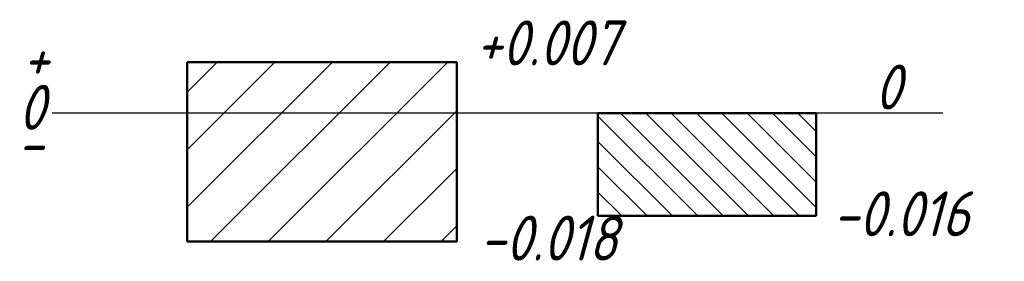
# Model space of a CAD drawing. Header units: millimetres. Extents: x 115.8 to 192.5, y 32.1 to 50.9.
import ezdxf

# ---------------------------------------------------------------- set-up
doc = ezdxf.new("R2010")
doc.units = ezdxf.units.MM
doc.header["$LTSCALE"] = 0.5
for name, color, linetype in [('剖面线层', 7, 'Continuous'), ('尺寸层', 221, 'Continuous'), ('细实线层', 7, 'Continuous')]:
    doc.layers.add(name, color=color, linetype=linetype)
doc.layers.add('文字层', color=227, linetype='Continuous', lineweight=20)
doc.layers.add('粗实线层', color=1, linetype='Continuous', lineweight=50)
doc.styles.add('工程斜体', font='gbeitc.shx', dxfattribs={"bigfont": 'gbcbig.shx'})

# ---------------------------------------------------------------- blocks, each defined once
blk = doc.blocks.new('fg')
at = {"layer": '剖面线层', "ltscale": 0.5}
h = blk.add_hatch(dxfattribs=at)
h.set_pattern_fill('ANSI31', style=0)
h.set_pattern_definition([(45, (-143.1166, -60.5836), (-2.245064, 2.245064), [])])
h.paths.add_polyline_path([(6.771, -23.959), (6.771, -13.959), (-14.229, -13.959), (-14.229, -23.959)])
h.paths.add_polyline_path([(-14.229, -9.959), (-14.229, -13.959), (6.771, -13.959), (6.771, -9.959)])
h = blk.add_hatch(dxfattribs=at)
h.set_pattern_fill('ANSI31', scale=0.44, angle=90, style=0)
h.set_pattern_definition([(135, (-143.1166, -57.5972), (-0.987828, -0.987828), [])])
h.paths.add_polyline_path([(34.771, -21.959), (34.771, -13.959), (17.771, -13.959), (17.771, -21.959)])
at = {"layer": '粗实线层', "color": 7, "ltscale": 0.5}
for p, q in [((6.771, -9.959), (-14.229, -9.959)), ((-14.229, -9.959), (-14.229, -23.959)), ((6.771, -9.959), (6.771, -23.959)), ((17.771, -13.959), (17.771, -21.959)), ((17.771, -13.959), (34.771, -13.959)), ((34.771, -13.959), (34.771, -21.959)), ((34.771, -21.959), (17.771, -21.959)), ((6.771, -23.959), (-14.229, -23.959))]:
    blk.add_line(p, q, dxfattribs=at)
at = {"layer": '细实线层', "color": 7, "ltscale": 0.5}
blk.add_line((44.64, -13.959), (-24.75, -13.959), dxfattribs=at)
at = {"layer": '文字层', "color": 7, "ltscale": 0.5, "char_height": 3.5, "width": 2.23693, "attachment_point": 1, "style": '工程斜体'}
for s, insert in [('+0.007', (8.251, -6.716)), ('+', (-27.047, -7.879)), ('0', (39.318, -10.161)), ('0', (-27.378, -11.738)), ('-', (-27.488, -14.55)), ('-0.016', (36.037, -20.046)), ('-0.018', (8.529, -21.943))]:
    blk.add_mtext(s, dxfattribs=dict(at, insert=insert))

msp = doc.modelspace()

# ---------------------------------------------------------------- block references
at = {"layer": '尺寸层', "color": 7}
msp.add_blockref('fg', (143.117, 57.597), dxfattribs=at)

doc.saveas('drawing.dxf')
